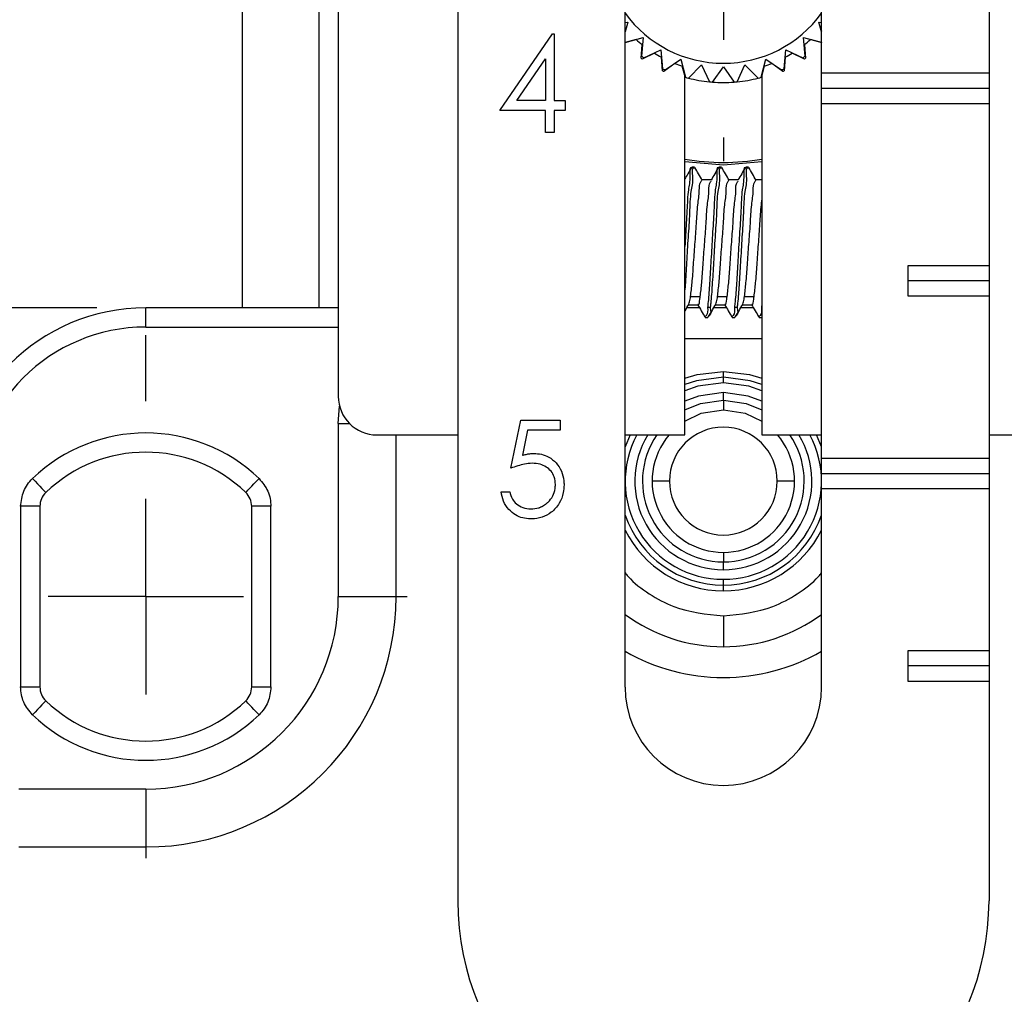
# Model space of a CAD drawing. Header units: millimetres. Extents: x 0 to 559, y 0 to 432.
# Tile 5 of 25: x 181 to 207, y 247 to 272. Entities that reach past the tile are written whole.
import ezdxf

# ---------------------------------------------------------------- set-up
doc = ezdxf.new("R2010")
doc.units = ezdxf.units.MM
doc.linetypes.add('CENTERX2', pattern=[20.32, 12.7, -2.54, 2.54, -2.54])
doc.layers.add('CENTER', color=40, linetype='CENTERX2')
doc.layers.add('DIMENSIONS', color=140, linetype='Continuous', lineweight=25)
doc.styles.add('SLDTEXTSTYLE0', font='TXT', dxfattribs={"width": 0.75})
doc.dimstyles.new('SLDDIMSTYLE0', dxfattribs={"dimtxt": 6, "dimasz": 6, "dimexe": 0, "dimexo": 0.0625, "dimgap": 1.5, "dimtad": 0, "dimtih": 1, "dimtoh": 1, "dimdec": 1, "dimrnd": 1e-09, "dimzin": 4, "dimdsep": 46, "dimtxsty": 'SLDTEXTSTYLE0', "dimsah": 1, "dimcen": 0.09, "dimadec": 0, "dimazin": 1, "dimtfac": 1, "dimtdec": 1, "dimtofl": 0, "dimtmove": 0, "dimatfit": 3, "dimfxl": 0, "dimfrac": 2, "dimtolj": 1, "dimtzin": 12, "dimarcsym": 0})
doc.dimstyles.new('SLDDIMSTYLE1', dxfattribs={"dimtxt": 6, "dimasz": 6, "dimexe": 0, "dimexo": 0.0625, "dimgap": 1.5, "dimtad": 0, "dimtih": 1, "dimtoh": 1, "dimdec": 1, "dimrnd": 1e-09, "dimzin": 12, "dimdsep": 46, "dimtxsty": 'SLDTEXTSTYLE0', "dimsah": 1, "dimcen": 0.09, "dimadec": 0, "dimazin": 3, "dimtfac": 1, "dimtdec": 1, "dimtofl": 0, "dimtmove": 0, "dimatfit": 3, "dimfxl": 0, "dimfrac": 2, "dimtolj": 1, "dimtzin": 12, "dimarcsym": 0})

# ---------------------------------------------------------------- blocks, each defined once
blk = doc.blocks.new('_D_4')
at = {"layer": 'DIMENSIONS'}
for p, q in [((183.468, 264.729), (151.665, 264.729)), ((154.84, 264.729), (154.84, 234.59)), ((147.082, 225.613), (145.253, 225.613)), ((145.253, 225.613), (145.253, 216.088)), ((162.598, 225.613), (164.426, 225.613)), ((164.426, 225.613), (164.426, 216.088)), ((145.253, 216.088), (147.082, 216.088)), ((164.426, 216.088), (162.598, 216.088)), ((154.84, 184.729), (154.84, 214.869)), ((184.067, 184.729), (151.665, 184.729))]:
    blk.add_line(p, q, dxfattribs=at)
for points in [[(154.84, 264.729), (153.917, 258.729), (155.763, 258.729)], [(154.84, 184.729), (155.763, 190.729), (153.917, 190.729)]]:
    blk.add_solid(points, dxfattribs=at)
at = {"layer": 'DIMENSIONS', "char_height": 6, "attachment_point": 1, "style": 'SLDTEXTSTYLE0'}
for s, insert in [('80.0', (147.082, 234.566)), ('3.15', (147.082, 223.822))]:
    blk.add_mtext(s, dxfattribs=dict(at, insert=insert))
blk = doc.blocks.new('_D_5')
at = {"layer": 'DIMENSIONS'}
for p, q in [((187.103, 320.595), (151.793, 320.595)), ((154.968, 320.595), (154.968, 302.523)), ((147.21, 293.546), (145.382, 293.546)), ((145.382, 293.546), (145.382, 284.021)), ((162.727, 293.546), (164.555, 293.546)), ((164.555, 293.546), (164.555, 284.021)), ((145.382, 284.021), (147.21, 284.021)), ((164.555, 284.021), (162.727, 284.021)), ((154.968, 264.729), (154.968, 282.802)), ((183.468, 264.729), (151.793, 264.729))]:
    blk.add_line(p, q, dxfattribs=at)
for points in [[(154.968, 320.595), (154.045, 314.595), (155.892, 314.595)], [(154.968, 264.729), (155.892, 270.729), (154.045, 270.729)]]:
    blk.add_solid(points, dxfattribs=at)
at = {"layer": 'DIMENSIONS', "char_height": 6, "attachment_point": 1, "style": 'SLDTEXTSTYLE0'}
for s, insert in [('55.9', (147.21, 302.499)), ('2.20', (147.21, 291.755))]:
    blk.add_mtext(s, dxfattribs=dict(at, insert=insert))
blk = doc.blocks.new('SW_CENTERMARKSYMBOL_0')
at = {"layer": 'CENTER', "color": 0}
for p, q in [((0, 5.08), (0, 6.79)), ((0, 0), (0, 2.54)), ((-5.08, 0), (-6.79, 0)), ((0, 0), (-2.54, 0)), ((0, 0), (0, -2.54)), ((0, 0), (2.54, 0)), ((5.08, 0), (6.79, 0)), ((0, -5.08), (0, -6.79))]:
    blk.add_line(p, q, dxfattribs=at)
blk = doc.blocks.new('SW_CENTERMARKSYMBOL_6')
at = {"layer": 'CENTER', "color": 0}
for p, q in [((0, 5.08), (0, 5.69)), ((0, 0), (0, 2.54)), ((-5.08, 0), (-5.69, 0)), ((0, 0), (-2.54, 0)), ((0, 0), (0, -2.54)), ((0, 0), (2.54, 0)), ((5.08, 0), (5.69, 0)), ((0, -5.08), (0, -5.69))]:
    blk.add_line(p, q, dxfattribs=at)

msp = doc.modelspace()

# ---------------------------------------------------------------- linework, layer by layer
for p, q in [((192.838, 305.051), (192.838, 249.329)), ((187.238, 284.229), (187.238, 264.729)), ((197.188, 254.879), (197.188, 281.522)), ((202.288, 270.829), (202.288, 280.029)), ((189.738, 275.229), (189.738, 262.429)), ((206.638, 275.029), (206.638, 270.829)), ((189.238, 264.729), (189.238, 273.14)), ((197.256, 272.147), (197.188, 271.891)), ((197.188, 272.141), (197.256, 272.147)), ((202.219, 272.147), (202.288, 272.141)), ((202.288, 271.891), (202.219, 272.147)), ((193.934, 269.856), (195.299, 271.843)), ((195.299, 271.843), (195.344, 271.843)), ((195.344, 271.843), (195.344, 270.113)), ((197.188, 271.915), (197.201, 271.965)), ((202.274, 271.965), (202.288, 271.915)), ((197.184, 271.622), (197.656, 271.748)), ((197.474, 271.693), (197.188, 271.616)), ((197.656, 271.748), (197.613, 271.261)), ((201.82, 271.748), (202.292, 271.622)), ((201.862, 271.261), (201.82, 271.748)), ((202.288, 271.616), (202.002, 271.693)), ((197.602, 271.208), (197.633, 271.559)), ((197.948, 271.338), (197.629, 271.189)), ((197.676, 271.218), (198.118, 271.424)), ((198.118, 271.424), (198.161, 270.938)), ((201.315, 270.938), (201.357, 271.424)), ((201.357, 271.424), (201.8, 271.218)), ((201.847, 271.189), (201.527, 271.338)), ((201.843, 271.559), (201.873, 271.208)), ((194.375, 270.113), (195.12, 271.198)), ((195.12, 271.198), (195.12, 270.113)), ((198.159, 270.883), (198.128, 271.234)), ((198.478, 271.071), (198.189, 270.869)), ((198.23, 270.905), (198.63, 271.185)), ((198.63, 271.185), (198.756, 270.714)), ((200.719, 270.714), (200.846, 271.185)), ((200.846, 271.185), (201.246, 270.905)), ((201.287, 270.869), (200.998, 271.071)), ((201.347, 271.234), (201.316, 270.883)), ((198.738, 270.759), (198.673, 271)), ((198.83, 270.694), (199.175, 271.039)), ((199.175, 271.039), (199.382, 270.597)), ((199.458, 270.59), (199.738, 270.99)), ((199.738, 270.99), (200.018, 270.59)), ((200.094, 270.597), (200.3, 271.039)), ((200.3, 271.039), (200.645, 270.694)), ((200.802, 271), (200.738, 270.759)), ((202.288, 270.829), (206.638, 270.829)), ((202.288, 270.429), (202.288, 270.829)), ((206.638, 270.829), (206.638, 270.429)), ((198.738, 261.429), (198.738, 270.759)), ((200.738, 270.759), (200.738, 261.429)), ((202.288, 270.029), (202.288, 270.429)), ((202.288, 270.429), (206.638, 270.429)), ((206.638, 270.429), (206.638, 270.029)), ((195.12, 270.113), (194.375, 270.113)), ((195.344, 270.113), (195.633, 270.113)), ((195.633, 270.113), (195.633, 269.856)), ((195.12, 269.856), (193.934, 269.856)), ((195.12, 269.279), (195.12, 269.856)), ((195.344, 269.856), (195.344, 269.279)), ((195.633, 269.856), (195.344, 269.856)), ((206.638, 270.029), (202.288, 270.029)), ((202.288, 260.829), (202.288, 270.029)), ((206.638, 270.029), (206.638, 265.829)), ((195.344, 269.279), (195.12, 269.279)), ((199.738, 268.429), (198.738, 268.516)), ((200.738, 268.516), (199.738, 268.429)), ((198.989, 268.379), (198.919, 268.379)), ((199.689, 268.379), (199.619, 268.379)), ((200.389, 268.379), (200.319, 268.379)), ((199.424, 268.05), (199.179, 268.05)), ((200.124, 268.05), (199.879, 268.05)), ((200.738, 268.05), (200.579, 268.05)), ((204.538, 265.829), (206.638, 265.829)), ((204.538, 265.029), (204.538, 265.829)), ((206.638, 265.829), (206.638, 265.429)), ((206.638, 265.429), (204.538, 265.429)), ((206.638, 265.429), (206.638, 265.029)), ((198.888, 265.026), (199.138, 265.026)), ((199.588, 265.026), (199.838, 265.026)), ((200.288, 265.026), (200.538, 265.026)), ((206.638, 265.029), (204.538, 265.029)), ((206.638, 265.029), (206.638, 260.829)), ((189.738, 264.729), (184.738, 264.729)), ((184.738, 264.229), (184.738, 264.729)), ((199.12, 264.729), (198.789, 264.729)), ((198.835, 264.808), (199.079, 264.808)), ((199.398, 264.741), (199.328, 264.741)), ((199.82, 264.729), (199.489, 264.729)), ((199.535, 264.808), (199.779, 264.808)), ((200.098, 264.741), (200.028, 264.741)), ((200.52, 264.729), (200.189, 264.729)), ((200.235, 264.808), (200.479, 264.808)), ((200.738, 264.834), (200.728, 264.741)), ((200.738, 264.741), (200.728, 264.741)), ((199.269, 264.479), (199.339, 264.479)), ((199.969, 264.479), (200.039, 264.479)), ((200.669, 264.479), (200.738, 264.479)), ((184.738, 264.229), (189.738, 264.229)), ((198.738, 263.929), (200.738, 263.929)), ((199.738, 262.929), (199.738, 263.079)), ((199.738, 262.779), (199.738, 262.929)), ((199.738, 262.329), (199.738, 262.529)), ((189.738, 261.729), (189.771, 262.174)), ((199.738, 262.329), (199.738, 262.079)), ((189.738, 261.729), (189.738, 257.229)), ((189.738, 261.729), (190.024, 261.729)), ((194.222, 260.563), (194.479, 261.813)), ((194.479, 261.813), (195.504, 261.813)), ((195.504, 261.813), (195.504, 261.556)), ((190.738, 261.429), (192.838, 261.429)), ((191.238, 257.229), (191.238, 261.429)), ((194.654, 261.556), (194.519, 260.899)), ((195.504, 261.556), (194.654, 261.556)), ((197.319, 261.429), (197.188, 261.117)), ((197.188, 261.429), (198.738, 261.429)), ((200.738, 261.429), (202.288, 261.429)), ((202.288, 261.117), (202.156, 261.429)), ((206.638, 261.429), (208.738, 261.429)), ((202.288, 260.829), (206.638, 260.829)), ((202.288, 260.429), (202.288, 260.829)), ((206.638, 260.829), (206.638, 260.429)), ((202.288, 260.429), (206.638, 260.429)), ((202.288, 260.029), (202.288, 260.429)), ((206.638, 260.429), (206.638, 260.029)), ((198.338, 260.229), (197.888, 260.229)), ((201.588, 260.229), (201.138, 260.229)), ((193.966, 259.954), (194.19, 259.954)), ((202.288, 254.879), (202.288, 260.029)), ((206.638, 260.029), (202.288, 260.029)), ((206.638, 260.029), (206.638, 255.829)), ((181.488, 259.575), (181.488, 254.884)), ((181.988, 259.575), (181.488, 259.575)), ((181.988, 259.575), (181.988, 254.884)), ((187.988, 259.575), (187.488, 259.575)), ((187.488, 254.884), (187.488, 259.575)), ((187.988, 254.884), (187.988, 259.575)), ((199.738, 258.379), (199.738, 258.129)), ((199.738, 257.929), (199.738, 258.129)), ((199.738, 257.529), (199.738, 257.679)), ((199.738, 257.379), (199.738, 257.529)), ((189.738, 257.229), (191.238, 257.229)), ((199.738, 256.729), (199.738, 255.929)), ((204.538, 255.829), (206.638, 255.829)), ((204.538, 255.029), (204.538, 255.829)), ((206.638, 255.829), (206.638, 255.429)), ((206.638, 255.429), (204.538, 255.429)), ((206.638, 255.429), (206.638, 255.029)), ((206.638, 255.029), (204.538, 255.029)), ((206.638, 255.029), (206.638, 249.329)), ((181.488, 254.884), (181.988, 254.884)), ((187.488, 254.884), (187.988, 254.884)), ((184.738, 252.229), (181.438, 252.229)), ((184.738, 252.229), (184.738, 250.729)), ((181.438, 250.729), (184.738, 250.729))]:
    msp.add_line(p, q)
at = {"flags": 128}
for points in [[(198.738, 262.898), (199.056, 262.997), (199.738, 263.079)], [(199.738, 262.929), (199.039, 262.837), (198.738, 262.737)], [(199.738, 263.079), (200.42, 262.997), (200.738, 262.898)], [(200.738, 262.737), (200.437, 262.837), (199.738, 262.929)], [(199.738, 262.779), (199.078, 262.692), (198.738, 262.575)], [(200.738, 262.575), (200.398, 262.692), (199.738, 262.779)], [(199.738, 262.529), (199.09, 262.436), (198.738, 262.301)], [(200.738, 262.301), (200.386, 262.436), (199.738, 262.529)], [(198.738, 262.076), (199.146, 262.244), (199.738, 262.329)], [(199.738, 262.329), (200.329, 262.244), (200.738, 262.076)], [(198.738, 261.786), (199.166, 261.989), (199.738, 262.079)], [(199.738, 262.079), (200.309, 261.989), (200.738, 261.786)], [(181.795, 260.296), (181.863, 260.226), (181.928, 260.158), (181.988, 260.096), (182.04, 260.041), (182.083, 259.996), (182.115, 259.963), (182.135, 259.942), (182.142, 259.935)], [(187.334, 259.935), (187.341, 259.942), (187.36, 259.963), (187.392, 259.996), (187.435, 260.041), (187.488, 260.096), (187.548, 260.158), (187.612, 260.226), (187.68, 260.296)], [(182.142, 254.523), (182.135, 254.516), (182.115, 254.496), (182.083, 254.463), (182.04, 254.418), (181.988, 254.363), (181.928, 254.301), (181.863, 254.233), (181.795, 254.163)], [(187.68, 254.163), (187.612, 254.233), (187.548, 254.301), (187.488, 254.363), (187.435, 254.418), (187.392, 254.463), (187.36, 254.496), (187.341, 254.516), (187.334, 254.523)]]:
    msp.add_lwpolyline(points, dxfattribs=at)
for centre, radius, start, end in [((199.738, 274.229), 3.15, 215.9506, 324.0494), ((199.74, 274.232), 3.404, 228.2504, 231.7493), ((199.735, 274.232), 3.404, 308.2507, 311.7496), ((199.739, 274.231), 3.402, 238.249, 241.7501), ((199.737, 274.231), 3.402, 298.2499, 301.751), ((199.634, 274.081), 3.519, 234.7305, 235.2623), ((199.734, 274.224), 3.643, 234.3995, 235.6), ((199.737, 274.227), 3.398, 248.247, 251.7523), ((199.738, 274.227), 3.398, 288.2477, 291.753), ((199.742, 274.224), 3.643, 304.4, 305.6005), ((199.841, 274.081), 3.519, 304.7377, 305.2695), ((199.637, 274.013), 3.461, 244.7293, 245.2699), ((199.739, 274.231), 3.652, 244.4011, 245.5985), ((199.737, 274.231), 3.652, 294.4015, 295.5989), ((199.839, 274.013), 3.461, 294.7301, 295.2707), ((199.742, 274.244), 3.665, 254.4031, 255.5963), ((199.738, 274.229), 3.649, 255.5984, 264.4017), ((199.734, 274.186), 3.607, 264.3929, 265.6055), ((199.738, 274.229), 3.65, 265.5989, 274.4011), ((199.741, 274.186), 3.607, 274.3945, 275.6071), ((199.738, 274.229), 3.649, 275.5983, 284.4016), ((199.734, 274.244), 3.665, 284.4037, 285.5969), ((199.738, 274.229), 5.725, 259.9403, 280.0597), ((184.738, 259.729), 5, 90, 180), ((184.738, 259.729), 4.5, 90, 180), ((190.738, 262.429), 1, 180.0001, 270), ((199.738, 260.229), 1.4, 0, 180), ((184.738, 257.229), 4.25, 46.1869, 133.8131), ((199.738, 260.229), 2.55, 151.9275, 270), ((199.738, 260.229), 2.3, 148.551, 269.9999), ((199.738, 260.229), 2.1, 145.1501, 270), ((199.738, 260.229), 1.85, 139.5602, 270), ((199.738, 260.229), 2.1, 270, 34.8499), ((199.738, 260.229), 1.85, 270, 40.4398), ((199.738, 260.229), 2.3, 270.0001, 31.449), ((199.738, 260.229), 2.55, 270, 28.0725), ((184.738, 257.229), 3.75, 46.1868, 133.8132), ((199.738, 260.229), 1.4, 180, 360), ((182.488, 259.575), 0.5, 133.8127, 179.9997), ((186.988, 259.575), 0.5, 0.0003, 46.1869), ((199.738, 260.229), 2.7, 199.1881, 270), ((199.738, 260.229), 2.7, 270.0001, 340.8118), ((199.738, 260.229), 2.85, 206.5255, 270), ((199.738, 260.229), 2.85, 270.0001, 333.4745), ((184.738, 257.229), 6.5, 270, 0), ((184.738, 257.229), 5, 270, 360), ((199.738, 260.229), 4.3, 233.628, 270.0002), ((199.738, 260.229), 4.3, 269.9998, 306.372), ((199.738, 260.229), 5.1, 240, 300), ((182.488, 254.884), 0.5, 179.9998, 226.1873), ((186.988, 254.884), 0.5, 313.8131, 0.0001), ((199.738, 254.879), 2.55, 180, 360), ((184.738, 257.229), 3.75, 226.187, 313.813), ((184.738, 257.229), 4.25, 226.1869, 313.8131), ((199.738, 249.329), 6.9, 180, 0)]:
    msp.add_arc(centre, radius, start, end)
for points, knots in [([(198.919, 268.354), (198.915, 268.358), (198.861, 268.409), (198.881, 268.023), (198.812, 267.785), (198.796, 267.206), (198.762, 266.732), (198.744, 266.42), (198.738, 266.319)], [0, 0, 0, 0, 0.008215, 0.100564, 0.287423, 0.548444, 0.854187, 1, 1, 1, 1]), ([(198.91, 268.372), (198.878, 268.316), (198.821, 268.217), (198.763, 268.118), (198.738, 268.075)], [0, 0, 0, 0, 0.556172, 1, 1, 1, 1]), ([(198.989, 268.352), (198.984, 268.354), (198.909, 268.38), (198.964, 268.013), (198.872, 267.733), (198.865, 267.156), (198.82, 266.558), (198.783, 265.926), (198.761, 265.472), (198.741, 265.235), (198.738, 265.196)], [0, 0, 0, 0, 0.005272, 0.071321, 0.197888, 0.371089, 0.571391, 0.776362, 0.962885, 1, 1, 1, 1]), ([(199.191, 268.04), (199.159, 268.095), (199.094, 268.206), (199.03, 268.317), (198.998, 268.373)], [0, 0, 0, 0, 0.499824, 1, 1, 1, 1]), ([(199.619, 268.354), (199.615, 268.358), (199.561, 268.409), (199.581, 268.023), (199.512, 267.785), (199.496, 267.206), (199.454, 266.618), (199.418, 265.983), (199.384, 265.405), (199.356, 264.995), (199.333, 264.788), (199.328, 264.741)], [0, 0, 0, 0, 0.004658, 0.057022, 0.162974, 0.310977, 0.484339, 0.663635, 0.828682, 0.960764, 1, 1, 1, 1]), ([(199.689, 268.352), (199.684, 268.354), (199.609, 268.38), (199.664, 268.013), (199.572, 267.733), (199.565, 267.156), (199.52, 266.558), (199.484, 265.926), (199.451, 265.356), (199.423, 264.967), (199.402, 264.776), (199.398, 264.741)], [0, 0, 0, 0, 0.004611, 0.062379, 0.173077, 0.324563, 0.499751, 0.679023, 0.84216, 0.9707, 1, 1, 1, 1]), ([(199.612, 268.374), (199.58, 268.319), (199.516, 268.209), (199.452, 268.099), (199.42, 268.044)], [0, 0, 0, 0, 0.500092, 1, 1, 1, 1]), ([(199.891, 268.04), (199.859, 268.095), (199.795, 268.206), (199.73, 268.317), (199.698, 268.373)], [0, 0, 0, 0, 0.499816, 1, 1, 1, 1]), ([(200.319, 268.354), (200.315, 268.358), (200.261, 268.409), (200.281, 268.023), (200.212, 267.785), (200.196, 267.206), (200.154, 266.618), (200.118, 265.983), (200.084, 265.405), (200.056, 264.995), (200.033, 264.788), (200.028, 264.741)], [0, 0, 0, 0, 0.004658, 0.057022, 0.162974, 0.310977, 0.484339, 0.663635, 0.828682, 0.960764, 1, 1, 1, 1]), ([(200.389, 268.352), (200.384, 268.354), (200.309, 268.38), (200.364, 268.013), (200.272, 267.733), (200.265, 267.156), (200.22, 266.558), (200.184, 265.926), (200.151, 265.356), (200.123, 264.967), (200.102, 264.776), (200.098, 264.741)], [0, 0, 0, 0, 0.004611, 0.062379, 0.173077, 0.324563, 0.499751, 0.679023, 0.84216, 0.9707, 1, 1, 1, 1]), ([(200.312, 268.374), (200.28, 268.319), (200.215, 268.208), (200.151, 268.098), (200.119, 268.043)], [0, 0, 0, 0, 0.500099, 1, 1, 1, 1]), ([(200.591, 268.04), (200.559, 268.096), (200.494, 268.207), (200.43, 268.318), (200.398, 268.373)], [0, 0, 0, 0, 0.499828, 1, 1, 1, 1]), ([(198.888, 265.026), (198.901, 265.142), (198.934, 265.413), (198.963, 265.864), (199, 266.379), (199.041, 266.897), (199.063, 267.37), (199.123, 267.718), (199.11, 267.954), (199.17, 268.022), (199.179, 268.033)], [0, 0, 0, 0, 0.115726, 0.270715, 0.447497, 0.62635, 0.787043, 0.911421, 0.985958, 1, 1, 1, 1]), ([(199.138, 265.026), (199.151, 265.142), (199.184, 265.413), (199.213, 265.864), (199.25, 266.379), (199.291, 266.897), (199.312, 267.37), (199.374, 267.717), (199.358, 267.949), (199.414, 268.014), (199.42, 268.021)], [0, 0, 0, 0, 0.116315, 0.2720762, 0.4497392, 0.6294799, 0.7909674, 0.9159598, 0.9908613, 1, 1, 1, 1]), ([(199.588, 265.026), (199.601, 265.142), (199.634, 265.413), (199.663, 265.864), (199.7, 266.379), (199.741, 266.897), (199.763, 267.37), (199.823, 267.718), (199.81, 267.954), (199.87, 268.022), (199.879, 268.033)], [0, 0, 0, 0, 0.115726, 0.270715, 0.447497, 0.62635, 0.787043, 0.911421, 0.985958, 1, 1, 1, 1]), ([(199.838, 265.026), (199.851, 265.142), (199.884, 265.413), (199.913, 265.864), (199.95, 266.379), (199.991, 266.897), (200.012, 267.37), (200.074, 267.717), (200.058, 267.949), (200.113, 268.013), (200.119, 268.02)], [0, 0, 0, 0, 0.116358, 0.272177, 0.449905, 0.629713, 0.79126, 0.916298, 0.991228, 1, 1, 1, 1]), ([(200.288, 265.026), (200.301, 265.142), (200.334, 265.413), (200.363, 265.864), (200.4, 266.379), (200.441, 266.897), (200.463, 267.37), (200.523, 267.718), (200.51, 267.954), (200.57, 268.022), (200.579, 268.033)], [0, 0, 0, 0, 0.115726, 0.270715, 0.447497, 0.62635, 0.787043, 0.911421, 0.985958, 1, 1, 1, 1]), ([(200.538, 265.026), (200.551, 265.142), (200.584, 265.413), (200.613, 265.864), (200.651, 266.378), (200.69, 266.898), (200.712, 267.282), (200.733, 267.484), (200.738, 267.525)], [0, 0, 0, 0, 0.139838, 0.3271, 0.540693, 0.756784, 0.950931, 1, 1, 1, 1]), ([(198.841, 264.823), (198.854, 264.866), (198.875, 264.932), (198.884, 265.001), (198.888, 265.026)], [0, 0, 0, 0, 0.6462218, 1, 1, 1, 1]), ([(199.079, 264.826), (199.082, 264.822), (199.116, 264.776), (199.122, 264.945), (199.134, 265.005), (199.138, 265.026)], [0, 0, 0, 0, 0.0636426, 0.6824387, 1, 1, 1, 1]), ([(199.54, 264.822), (199.554, 264.865), (199.575, 264.932), (199.584, 265.001), (199.588, 265.026)], [0, 0, 0, 0, 0.648038, 1, 1, 1, 1]), ([(199.779, 264.826), (199.782, 264.822), (199.816, 264.776), (199.822, 264.945), (199.834, 265.005), (199.838, 265.026)], [0, 0, 0, 0, 0.063643, 0.682439, 1, 1, 1, 1]), ([(200.241, 264.823), (200.254, 264.866), (200.275, 264.932), (200.284, 265.001), (200.288, 265.026)], [0, 0, 0, 0, 0.646261, 1, 1, 1, 1]), ([(200.479, 264.826), (200.482, 264.822), (200.516, 264.776), (200.522, 264.945), (200.534, 265.005), (200.538, 265.026)], [0, 0, 0, 0, 0.063643, 0.682439, 1, 1, 1, 1]), ([(198.738, 264.641), (198.74, 264.645), (198.775, 264.704), (198.809, 264.764), (198.841, 264.819)], [0, 0, 0, 0, 0.067169, 1, 1, 1, 1]), ([(199.07, 264.816), (199.101, 264.761), (199.165, 264.65), (199.229, 264.54), (199.261, 264.485)], [0, 0, 0, 0, 0.499881, 1, 1, 1, 1]), ([(199.328, 264.741), (199.334, 264.659), (199.341, 264.561), (199.272, 264.506), (199.261, 264.498)], [0, 0, 0, 0, 0.840564, 1, 1, 1, 1]), ([(199.348, 264.486), (199.38, 264.541), (199.444, 264.652), (199.509, 264.763), (199.541, 264.819)], [0, 0, 0, 0, 0.500176, 1, 1, 1, 1]), ([(199.398, 264.741), (199.414, 264.639), (199.431, 264.533), (199.353, 264.511), (199.349, 264.51)], [0, 0, 0, 0, 0.958044, 1, 1, 1, 1]), ([(199.77, 264.815), (199.802, 264.76), (199.866, 264.65), (199.93, 264.539), (199.962, 264.484)], [0, 0, 0, 0, 0.499913, 1, 1, 1, 1]), ([(200.028, 264.741), (200.034, 264.659), (200.042, 264.562), (199.973, 264.507), (199.962, 264.498)], [0, 0, 0, 0, 0.843546, 1, 1, 1, 1]), ([(200.048, 264.486), (200.08, 264.542), (200.145, 264.653), (200.209, 264.764), (200.241, 264.819)], [0, 0, 0, 0, 0.50018, 1, 1, 1, 1]), ([(200.098, 264.741), (200.114, 264.639), (200.131, 264.533), (200.053, 264.511), (200.05, 264.51)], [0, 0, 0, 0, 0.958955, 1, 1, 1, 1]), ([(200.468, 264.817), (200.5, 264.762), (200.565, 264.652), (200.629, 264.541), (200.661, 264.486)], [0, 0, 0, 0, 0.499871, 1, 1, 1, 1]), ([(200.728, 264.741), (200.734, 264.659), (200.741, 264.561), (200.672, 264.506), (200.661, 264.497)], [0, 0, 0, 0, 0.837863, 1, 1, 1, 1]), ([(194.519, 260.899), (194.551, 260.907), (194.615, 260.925), (194.714, 260.943), (194.78, 260.946), (194.814, 260.947)], [0, 0, 0, 0, 0.334081, 0.665115, 1, 1, 1, 1]), ([(194.814, 260.947), (194.881, 260.943), (195.015, 260.935), (195.221, 260.857), (195.405, 260.708), (195.546, 260.493), (195.596, 260.289), (195.599, 260.166), (195.601, 260.129)], [0, 0, 0, 0, 0.158334, 0.317462, 0.510665, 0.710758, 0.912736, 1, 1, 1, 1]), ([(194.773, 260.691), (194.706, 260.686), (194.578, 260.677), (194.395, 260.627), (194.28, 260.584), (194.222, 260.563)], [0, 0, 0, 0, 0.35312, 0.675016, 1, 1, 1, 1]), ([(195.376, 260.139), (195.371, 260.207), (195.361, 260.331), (195.27, 260.489), (195.142, 260.604), (194.97, 260.679), (194.842, 260.687), (194.773, 260.691)], [0, 0, 0, 0, 0.220168, 0.401482, 0.582443, 0.775317, 1, 1, 1, 1]), ([(181.488, 259.575), (181.503, 259.709), (181.527, 259.91), (181.658, 260.148), (181.749, 260.247), (181.795, 260.296)], [0, 0, 0, 0, 0.498673, 0.747913, 1, 1, 1, 1]), ([(187.68, 260.296), (187.766, 260.192), (187.895, 260.036), (187.976, 259.776), (187.984, 259.642), (187.988, 259.575)], [0, 0, 0, 0, 0.4986718, 0.7479121, 1, 1, 1, 1]), ([(195.601, 260.129), (195.597, 260.062), (195.587, 259.896), (195.486, 259.64), (195.292, 259.412), (195.034, 259.279), (194.841, 259.249), (194.74, 259.249), (194.729, 259.249)], [0, 0, 0, 0, 0.145009, 0.359638, 0.583645, 0.780207, 0.975553, 1, 1, 1, 1]), ([(194.742, 259.505), (194.809, 259.51), (194.881, 259.515), (194.957, 259.54), (194.976, 259.547), (194.999, 259.557), (195.018, 259.565), (195.033, 259.573), (195.044, 259.579), (195.059, 259.587), (195.077, 259.598), (195.094, 259.609), (195.111, 259.621), (195.125, 259.631), (195.138, 259.641), (195.148, 259.649), (195.16, 259.66), (195.173, 259.671), (195.194, 259.691), (195.256, 259.754), (195.341, 259.884), (195.374, 260.036), (195.376, 260.121), (195.376, 260.139)], [0, 0, 0, 0, 0.202061, 0.214597, 0.239674, 0.264749, 0.289826, 0.302364, 0.3149, 0.327438, 0.352515, 0.377591, 0.390127, 0.415203, 0.42774, 0.440278, 0.452814, 0.477889, 0.490426, 0.540603, 0.743811, 0.947306, 1, 1, 1, 1]), ([(194.729, 259.249), (194.661, 259.253), (194.526, 259.261), (194.329, 259.345), (194.153, 259.492), (194.016, 259.702), (193.983, 259.87), (193.966, 259.954)], [0, 0, 0, 0, 0.176612, 0.354404, 0.552971, 0.77556, 1, 1, 1, 1]), ([(194.19, 259.954), (194.208, 259.888), (194.24, 259.77), (194.365, 259.626), (194.533, 259.527), (194.67, 259.513), (194.742, 259.505)], [0, 0, 0, 0, 0.261092, 0.468323, 0.723344, 1, 1, 1, 1]), ([(197.188, 257.847), (197.212, 257.816), (197.385, 257.598), (197.808, 257.29), (198.615, 256.846), (199.296, 256.775), (199.738, 256.729)], [0, 0, 0, 0, 0.04159, 0.291122, 0.541031, 1, 1, 1, 1]), ([(199.738, 256.729), (200.179, 256.775), (200.86, 256.846), (201.667, 257.29), (202.09, 257.598), (202.263, 257.815), (202.288, 257.847)], [0, 0, 0, 0, 0.458973, 0.708521, 0.958418, 1, 1, 1, 1]), ([(181.795, 254.163), (181.709, 254.267), (181.58, 254.423), (181.499, 254.682), (181.492, 254.817), (181.488, 254.884)], [0, 0, 0, 0, 0.498674, 0.747913, 1, 1, 1, 1]), ([(187.988, 254.884), (187.972, 254.75), (187.949, 254.549), (187.817, 254.311), (187.726, 254.212), (187.68, 254.163)], [0, 0, 0, 0, 0.498671, 0.747914, 1, 1, 1, 1])]:
    msp.add_open_spline(points, degree=3, knots=knots)

# ---------------------------------------------------------------- block references
at = {"layer": 'CENTER'}
for name, p in [('SW_CENTERMARKSYMBOL_6', (199.738, 274.229)), ('SW_CENTERMARKSYMBOL_0', (184.738, 257.229))]:
    msp.add_blockref(name, p, dxfattribs=at)

# ---------------------------------------------------------------- dimensions: what is measured, and where the dimension line sits
at = {"layer": 'DIMENSIONS'}
for base, p1, p2, dimstyle, picture, middle in [((154.968, 320.595), (184.738, 264.729), (188.373, 320.595), 'SLDDIMSTYLE1', '_D_5', (154.968, 292.662)), ((154.84, 264.729), (185.337, 184.729), (184.738, 264.729), 'SLDDIMSTYLE0', '_D_4', (154.84, 224.729))]:
    dim = msp.add_linear_dim(base=base, p1=p1, p2=p2, angle=90, dimstyle=dimstyle, dxfattribs=at)
    dim.commit()
    dim.dimension.update_dxf_attribs({"geometry": picture, "text_midpoint": middle, "dimtype": 160})

doc.saveas('drawing.dxf')
